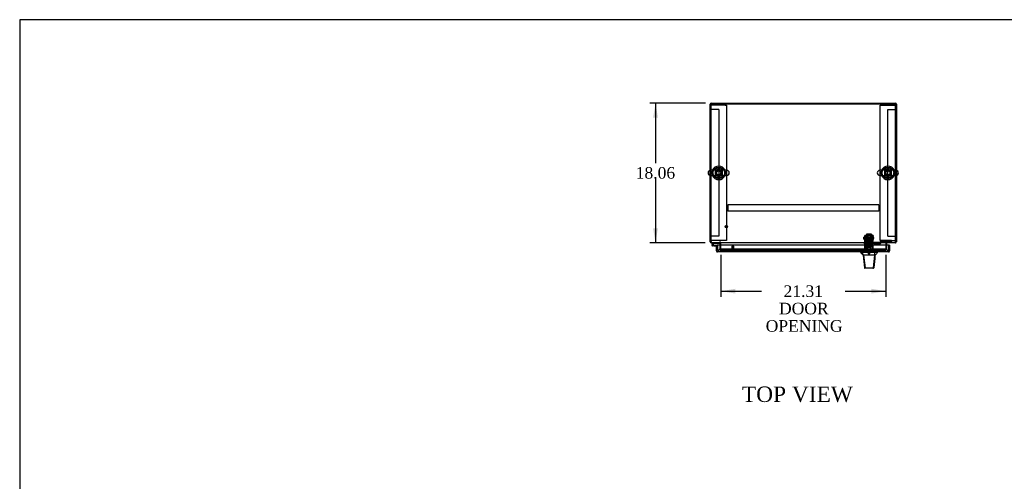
# Model space of a CAD drawing. Header units: inches. Extents: x 1 to 299, y -2 to 199.
# Tile 5 of 12: x 1 to 129, y 139 to 199. Entities that reach past the tile are written whole.
import ezdxf
from ezdxf.enums import TextEntityAlignment as Align
from ezdxf.lldxf.tags import DXFTag

# ---------------------------------------------------------------- set-up
doc = ezdxf.new("R2010")
doc.units = ezdxf.units.IN
doc.header["$MEASUREMENT"] = 0
for name, color, linetype in [('COM50677-2', 7, 'Continuous'), ('COM53964-1', 7, 'Continuous'), ('COM54746-48', 7, 'Continuous'), ('COM56670-1', 7, 'Continuous'), ('COM70215', 7, 'Continuous'), ('COM70220', 7, 'Continuous'), ('COM70838', 7, 'Continuous'), ('COM70839-1', 7, 'Continuous'), ('COM71199-1', 7, 'Continuous'), ('COM71209-1', 7, 'Continuous'), ('COM71210-1', 7, 'Continuous'), ('Default', 7, 'Continuous'), ('HAN13068', 7, 'Continuous'), ('HAN13068_NUT', 7, 'Continuous'), ('HAN13068_SCREW', 7, 'Continuous'), ('HAN_NUT', 7, 'Continuous'), ('NTS18024', 7, 'Continuous'), ('NTS18147', 7, 'Continuous'), ('ROL87452', 7, 'Continuous'), ('RVT17786', 7, 'Continuous'), ('RVT19000', 7, 'Continuous'), ('SCS86414', 7, 'Continuous'), ('SPC87322', 7, 'Continuous'), ('STD26122', 7, 'Continuous'), ('STD26258', 7, 'Continuous'), ('WAF25376', 7, 'Continuous'), ('WAF25377', 7, 'Continuous'), ('WAM254785', 7, 'Continuous'), ('WAM30038', 7, 'Continuous')]:
    doc.layers.add(name, color=color, linetype=linetype)
doc.styles.add('SEACAD_Times_New_Roman', font='times.ttf')
tags = doc.linetypes.add('HIDDEN2', pattern=[0.1875, 0.125, -0.0625]).pattern_tags.tags
tags[6:7] = [DXFTag(74, 4), DXFTag(75, 0), DXFTag(340, '0'), DXFTag(46, 0.0), DXFTag(50, 0.0), DXFTag(44, 0.0), DXFTag(45, 0.0)]
tags[4:5] = [DXFTag(74, 4), DXFTag(75, 0), DXFTag(340, '0'), DXFTag(46, 0.0), DXFTag(50, 0.0), DXFTag(44, 0.0), DXFTag(45, 0.0)]
doc.dimstyles.new('HAMMOND_(STH_-_300x200)', dxfattribs={"dimtxt": 1.5, "dimasz": 1.875, "dimexe": 0.75, "dimexo": 0.75, "dimgap": 0.375, "dimtad": 0, "dimtih": 1, "dimtoh": 1, "dimzin": 0, "dimdsep": 46, "dimtxsty": 'SEACAD_Times_New_Roman', "dimblk1": '_SE_FILLED', "dimblk2": '_SE_FILLED', "dimsah": 1, "dimcen": 0.75, "dimadec": 0, "dimazin": 0, "dimtfac": 0.8, "dimtofl": 0, "dimtmove": 0, "dimatfit": 3, "dimfxl": 1, "dimtolj": 1, "dimtzin": 0, "dimarcsym": 0})

# ---------------------------------------------------------------- blocks, each defined once
blk = doc.blocks.new('SE1')
at = {"layer": 'COM50677-2', "color": 7, "linetype": 'HIDDEN2'}
for p, q in [((90.92, 187.86), (90.73, 187.86)), ((92.55, 187.86), (90.92, 187.86)), ((92.55, 187.86), (92.73, 187.86)), ((92.73, 187.86), (92.73, 170.36)), ((112.6, 187.86), (112.79, 187.86)), ((112.6, 170.36), (112.6, 187.86)), ((112.79, 187.86), (114.42, 187.86)), ((114.42, 187.86), (114.6, 187.86)), ((90.92, 170.36), (90.73, 170.36)), ((92.55, 170.36), (90.92, 170.36)), ((92.73, 170.36), (92.55, 170.36)), ((112.79, 170.36), (112.6, 170.36)), ((112.79, 170.36), (114.42, 170.36)), ((114.42, 170.36), (114.6, 170.36))]:
    blk.add_line(p, q, dxfattribs=at)
at = {"layer": 'COM53964-1', "color": 7, "linetype": 'HIDDEN2'}
for p, q in [((90.87, 187.31), (90.73, 187.31)), ((91.59, 187.31), (90.87, 187.31)), ((91.73, 187.31), (91.59, 187.31)), ((91.73, 187.31), (91.73, 170.94)), ((113.6, 170.94), (113.6, 187.31)), ((113.6, 187.31), (113.74, 187.31)), ((113.74, 187.31), (114.46, 187.31)), ((114.46, 187.31), (114.6, 187.31)), ((90.87, 170.94), (90.73, 170.94)), ((91.59, 170.94), (90.87, 170.94)), ((91.73, 170.94), (91.59, 170.94)), ((113.6, 170.94), (113.74, 170.94)), ((113.74, 170.94), (114.46, 170.94)), ((114.46, 170.94), (114.6, 170.94))]:
    blk.add_line(p, q, dxfattribs=at)
at = {"layer": 'COM54746-48', "color": 7, "linetype": 'Continuous'}
for p, q in [((91.1, 170.08), (90.88, 169.87)), ((90.9, 169.79), (90.9, 169.77)), ((90.95, 169.84), (91.12, 170.02)), ((90.98, 169.84), (90.95, 169.84)), ((90.95, 169.72), (90.98, 169.72)), ((91.08, 169.66), (90.96, 169.66)), ((91.03, 169.77), (91.03, 169.79)), ((91.08, 169.78), (91.03, 169.78)), ((91.08, 169.73), (91.07, 169.73)), ((91.54, 169.73), (91.08, 169.73)), ((91.08, 169.73), (91.08, 169.66)), ((91.08, 169.66), (91.54, 169.66)), ((91.12, 170.02), (91.81, 170.02)), ((91.54, 169.66), (91.54, 169.66)), ((91.81, 170.02), (91.81, 170.08)), ((91.54, 169.18), (91.54, 169.18))]:
    blk.add_line(p, q, dxfattribs=at)
at = {"layer": 'COM54746-48', "color": 7, "linetype": 'HIDDEN2'}
for p, q in [((90.93, 169.82), (90.95, 169.84)), ((91.07, 169.73), (90.96, 169.73)), ((91.02, 169.78), (91.08, 169.77)), ((91.03, 169.78), (91.02, 169.78)), ((91.58, 169.73), (91.54, 169.73)), ((91.6, 169.18), (91.6, 169.7)), ((91.54, 169.18), (91.6, 169.18))]:
    blk.add_line(p, q, dxfattribs=at)
at = {"layer": 'COM54746-48', "color": 7, "linetype": 'Continuous'}
for centre, radius, start, end in [((90.96, 169.78), 0.117, 132.392, 0), ((90.95, 169.79), 0.05, 90, 180), ((90.95, 169.77), 0.05, 180, 270), ((90.98, 169.79), 0.05, 0, 90), ((90.98, 169.77), 0.05, 270, 0), ((90.96, 169.78), 0.117, 0, 72.9726)]:
    blk.add_arc(centre, radius, start, end, dxfattribs=at)
at = {"layer": 'COM54746-48', "color": 7, "linetype": 'HIDDEN2'}
for centre, radius, start, end in [((90.96, 169.78), 0.117, 72.9726, 132.392), ((90.96, 169.78), 0.055, 131.1959, 0), ((90.96, 169.78), 0.055, 0, 131.1959), ((91.58, 169.7), 0.025, 0, 90)]:
    blk.add_arc(centre, radius, start, end, dxfattribs=at)
at = {"layer": 'COM56670-1', "color": 7, "linetype": 'Continuous'}
for p, q in [((114.6, 188.08), (90.73, 188.08)), ((90.73, 188.08), (90.73, 179.44)), ((114.6, 179.44), (114.6, 188.08)), ((90.73, 178.78), (90.73, 170.22)), ((114.6, 170.22), (114.6, 178.78)), ((90.73, 170.22), (90.73, 170.08)), ((114.6, 170.08), (90.73, 170.08)), ((92.01, 170.08), (92.01, 170.03)), ((92.01, 169.77), (92.01, 170.03)), ((113.32, 170.03), (113.32, 170.08)), ((113.32, 170.03), (113.32, 169.77)), ((114.6, 170.08), (114.6, 170.22))]:
    blk.add_line(p, q, dxfattribs=at)
at = {"layer": 'COM56670-1', "color": 7, "linetype": 'HIDDEN2'}
for p, q in [((90.73, 179.44), (90.73, 178.78)), ((114.6, 178.78), (114.6, 179.44)), ((92.01, 169.25), (92.01, 169.77)), ((113.32, 169.77), (113.32, 169.25)), ((92.01, 169.21), (92.01, 169.25)), ((92.01, 169.11), (92.01, 169.21)), ((92.01, 169.21), (92.01, 169.21)), ((92.01, 169.11), (92.01, 169.11)), ((92.01, 169.11), (92.01, 169.11)), ((92.01, 169.11), (113.32, 169.11)), ((113.07, 169.25), (92.26, 169.25)), ((113.07, 169.15), (92.26, 169.15)), ((113.32, 169.25), (113.32, 169.21)), ((113.32, 169.21), (113.32, 169.21)), ((113.32, 169.21), (113.32, 169.11)), ((113.32, 169.11), (113.32, 169.11)), ((113.32, 169.11), (113.32, 169.11))]:
    blk.add_line(p, q, dxfattribs=at)
for centre in [(91.73, 179.11), (113.6, 179.11)]:
    blk.add_circle(centre, 0.375, dxfattribs=at)
for centre, major_axis, start_param, end_param in [((92.26, 169.2), (-0.25, 0), 4.712389, 6.211302), ((92.26, 169.11), (0.25, 0), 1.570796, 3.06971), ((113.07, 169.2), (-0.25, 0), 3.213475, 4.712389), ((113.07, 169.11), (0.25, 0), 0.071883, 1.570796)]:
    blk.add_ellipse(centre, major_axis=major_axis, ratio=0.173648, start_param=start_param, end_param=end_param, dxfattribs=at)
at = {"layer": 'COM70215', "color": 7, "linetype": 'HIDDEN2'}
for p, q in [((112.42, 174.99), (92.92, 174.99)), ((92.92, 174.99), (92.92, 174.94)), ((92.92, 174.94), (92.92, 174.22)), ((112.42, 174.99), (112.42, 174.94)), ((112.42, 174.94), (112.42, 174.22)), ((92.92, 174.22), (92.92, 174.17)), ((112.42, 174.17), (92.92, 174.17)), ((112.42, 174.22), (112.42, 174.17))]:
    blk.add_line(p, q, dxfattribs=at)
at = {"layer": 'COM70220', "color": 7, "linetype": 'HIDDEN2'}
for p, q in [((92.18, 169.24), (91.93, 169.24)), ((113.09, 169.24), (92.18, 169.24)), ((113.34, 169.24), (113.09, 169.24))]:
    blk.add_line(p, q, dxfattribs=at)
for centre, start, end in [((91.93, 168.99), 90, 180), ((113.34, 168.99), 0, 90)]:
    blk.add_arc(centre, 0.25, start, end, dxfattribs=at)
at = {"layer": 'COM70838', "color": 7, "linetype": 'HIDDEN2'}
for p, q in [((110.54, 169.97), (110.54, 170.09)), ((110.54, 170.09), (110.67, 170.09)), ((110.67, 169.97), (110.54, 169.97)), ((111.15, 170.09), (110.67, 170.09)), ((110.67, 169.97), (111.75, 169.97)), ((111.75, 170.09), (111.18, 170.09)), ((111.75, 170.09), (111.84, 170.09)), ((111.84, 169.97), (111.75, 169.97)), ((112.5, 170.09), (111.84, 170.09)), ((111.84, 169.97), (112.55, 169.97)), ((112.55, 169.97), (112.55, 170.11)), ((112.55, 169.97), (112.62, 169.97)), ((112.61, 170.19), (112.61, 170.21)), ((112.68, 170.03), (112.68, 170.03)), ((113.93, 170.38), (112.81, 170.38)), ((112.81, 170.25), (113.93, 170.25)), ((112.81, 170.25), (112.81, 170.15)), ((112.81, 170.15), (114.05, 170.15)), ((114.05, 170.36), (114.05, 170.24)), ((114.05, 170.15), (114.05, 170.24))]:
    blk.add_line(p, q, dxfattribs=at)
for centre, radius, start, end in [((112.5, 170.21), 0.117, 270, 298.0398), ((112.5, 170.21), 0.117, 298.0398, 0), ((112.81, 170.19), 0.193, 90, 180), ((112.62, 170.03), 0.06, 270, 0), ((112.81, 170.03), 0.125, 90, 180)]:
    blk.add_arc(centre, radius, start, end, dxfattribs=at)
for centre, major_axis, start_param, end_param in [((113.93, 170.36), (-0.125, 0), 3.141593, 4.712389), ((113.93, 170.24), (0.125, 0), 0, 1.570796)]:
    blk.add_ellipse(centre, major_axis=major_axis, ratio=0.145455, start_param=start_param, end_param=end_param, dxfattribs=at)
at = {"layer": 'COM70839-1', "color": 7, "linetype": 'HIDDEN2'}
for p, q in [((110.63, 170.93), (110.63, 171)), ((110.7, 171), (110.63, 171)), ((110.63, 170.93), (110.63, 170.67)), ((110.63, 170.5), (110.63, 170.67)), ((110.7, 171), (110.7, 170.93)), ((110.7, 170.67), (110.7, 170.93)), ((111.63, 170.68), (110.7, 170.68)), ((110.7, 170.67), (110.7, 170.5)), ((110.7, 170.62), (111.63, 170.62)), ((111.63, 170.93), (111.63, 171)), ((111.7, 171), (111.63, 171)), ((111.63, 170.93), (111.63, 170.67)), ((111.63, 170.5), (111.63, 170.67)), ((111.7, 171), (111.7, 170.93)), ((111.7, 170.67), (111.7, 170.93)), ((111.7, 170.67), (111.7, 170.5)), ((110.63, 169.37), (110.63, 170.5)), ((110.63, 169.36), (110.63, 169.37)), ((110.7, 169.36), (110.63, 169.36)), ((110.7, 169.37), (110.7, 170.5)), ((111.63, 169.82), (110.7, 169.82)), ((110.7, 169.37), (110.7, 169.36)), ((111.63, 169.37), (111.63, 170.5)), ((111.63, 169.36), (111.63, 169.37)), ((111.7, 169.36), (111.63, 169.36)), ((111.7, 169.37), (111.7, 170.5)), ((111.7, 169.37), (111.7, 169.36))]:
    blk.add_line(p, q, dxfattribs=at)
at = {"layer": 'COM71199-1', "color": 7, "linetype": 'Continuous'}
for p, q in [((91.45, 169.66), (91.54, 169.66)), ((91.45, 169.03), (91.45, 169.66)), ((113.73, 169.77), (91.54, 169.77)), ((91.54, 169.03), (91.54, 169.77)), ((91.54, 169.03), (91.54, 169.66)), ((113.73, 169.03), (113.73, 169.77)), ((113.82, 169.77), (113.73, 169.77)), ((113.73, 169.77), (113.73, 169.03)), ((113.82, 169.77), (113.82, 169.03)), ((91.54, 168.97), (91.5, 168.92)), ((91.54, 169.03), (91.54, 169.03)), ((91.54, 169.03), (91.54, 168.92)), ((91.54, 169.03), (91.54, 168.97)), ((113.68, 168.89), (91.59, 168.89)), ((91.59, 168.89), (91.59, 168.89)), ((91.59, 168.89), (91.59, 168.89)), ((91.59, 168.89), (91.59, 168.89)), ((113.68, 168.89), (113.68, 168.89)), ((113.68, 168.89), (113.68, 168.89)), ((113.73, 169.03), (113.73, 169.03)), ((113.73, 169.03), (113.73, 168.92)), ((113.73, 168.97), (113.73, 169.03)), ((113.73, 168.97), (113.77, 168.92))]:
    blk.add_line(p, q, dxfattribs=at)
for centre, start, end in [((91.59, 169.03), 180, 232.4964), ((91.59, 169.03), 232.4964, 269.8439), ((91.59, 169.03), 269.9238, 270), ((113.68, 169.03), 270.1561, 307.5036), ((113.68, 169.03), 270, 270.0762), ((113.68, 169.03), 307.5036, 0)]:
    blk.add_arc(centre, 0.143, start, end, dxfattribs=at)
for points in [[(91.54, 168.92), (91.55, 168.91), (91.56, 168.9), (91.57, 168.9), (91.57, 168.89), (91.58, 168.89), (91.59, 168.89), (91.59, 168.89)], [(113.73, 168.92), (113.72, 168.91), (113.71, 168.9), (113.7, 168.9), (113.7, 168.89), (113.69, 168.89), (113.68, 168.89), (113.68, 168.89)]]:
    blk.add_open_spline(points, degree=3, knots=[0, 0, 0, 0, 0.5, 0.5, 0.75, 0.75, 1, 1, 1, 1], dxfattribs=at)
at = {"layer": 'COM71209-1', "color": 7, "linetype": 'HIDDEN2'}
blk.add_line((92.01, 169.11), (113.32, 169.11), dxfattribs=at)
at = {"layer": 'COM71210-1', "color": 7, "linetype": 'Continuous'}
for p, q in [((90.64, 179.44), (90.64, 188)), ((90.78, 188.14), (114.55, 188.14)), ((114.7, 188), (114.7, 179.44)), ((90.64, 170.17), (90.64, 178.78)), ((114.7, 178.78), (114.7, 170.17)), ((90.73, 170.17), (90.64, 170.17)), ((91.92, 169.77), (91.92, 170.03)), ((113.42, 170.03), (113.42, 169.77)), ((114.6, 170.17), (114.7, 170.17))]:
    blk.add_line(p, q, dxfattribs=at)
at = {"layer": 'COM71210-1', "color": 7, "linetype": 'HIDDEN2'}
for p, q in [((90.78, 188.04), (114.55, 188.04)), ((90.64, 178.78), (90.64, 179.44)), ((114.7, 179.44), (114.7, 178.78)), ((91.92, 169.11), (91.92, 169.77)), ((113.42, 169.77), (113.42, 169.11)), ((91.92, 169.11), (92.01, 169.11)), ((113.42, 169.11), (113.32, 169.11))]:
    blk.add_line(p, q, dxfattribs=at)
at = {"layer": 'COM71210-1', "color": 7, "linetype": 'Continuous'}
for centre, radius, start, end in [((90.78, 188), 0.143, 90, 180), ((114.55, 188), 0.143, 0, 90), ((90.78, 170.22), 0.143, 199.6129, 250.3871), ((91.87, 170.03), 0.048, 0, 90), ((91.87, 170.03), 0.143, 0, 19.6129), ((113.46, 170.03), 0.143, 160.3871, 180), ((113.46, 170.03), 0.048, 90, 180), ((114.55, 170.22), 0.143, 289.6129, 340.3871)]:
    blk.add_arc(centre, radius, start, end, dxfattribs=at)
at = {"layer": 'COM71210-1', "color": 7, "linetype": 'HIDDEN2'}
for centre, radius, start, end in [((90.78, 188), 0.048, 90, 180), ((114.55, 188), 0.048, 0, 90), ((90.78, 170.22), 0.048, 180, 270), ((90.78, 170.22), 0.143, 250.3871, 270), ((91.87, 170.03), 0.143, 19.6129, 90), ((113.46, 170.03), 0.143, 90, 160.3871), ((114.55, 170.22), 0.048, 270, 0), ((114.55, 170.22), 0.143, 270, 289.6129)]:
    blk.add_arc(centre, radius, start, end, dxfattribs=at)
at = {"layer": 'HAN13068', "color": 7, "linetype": 'HIDDEN2'}
for p, q in [((111.04, 171.08), (111.01, 171.05)), ((111.01, 171.05), (111.33, 171.05)), ((111.01, 171.05), (111.01, 170.09)), ((111.3, 171.08), (111.04, 171.08)), ((111.33, 171.05), (111.3, 171.08)), ((111.33, 170.09), (111.33, 171.05)), ((110.77, 169.59), (110.97, 169.59)), ((110.77, 169.59), (110.77, 168.89)), ((110.97, 169.59), (111.37, 169.59)), ((110.97, 169.59), (110.97, 168.89)), ((111.01, 169.72), (111.01, 169.59)), ((111.01, 169.72), (111.17, 169.72)), ((111.17, 169.72), (111.33, 169.72)), ((111.33, 169.72), (111.33, 169.59)), ((111.37, 169.59), (111.56, 169.59)), ((111.37, 169.59), (111.37, 168.89)), ((111.56, 169.59), (111.56, 168.89))]:
    blk.add_line(p, q, dxfattribs=at)
at = {"layer": 'HAN13068', "color": 7, "linetype": 'Continuous'}
for p, q in [((110.08, 168.89), (110.08, 168.81)), ((110.08, 168.81), (110.15, 168.81)), ((110.17, 168.81), (110.46, 168.46)), ((110.27, 168.81), (110.19, 168.81)), ((111.88, 168.81), (110.27, 168.81)), ((110.38, 168.46), (110.39, 168.46)), ((110.46, 168.46), (110.39, 168.46)), ((110.5, 168.46), (110.46, 168.46)), ((110.46, 168.46), (110.67, 166.82)), ((110.6, 168.46), (110.5, 168.46)), ((111.87, 168.46), (110.6, 168.46)), ((111.87, 168.46), (111.71, 166.82)), ((111.9, 168.46), (111.87, 168.46)), ((112.06, 168.81), (111.88, 168.81)), ((111.92, 168.46), (111.9, 168.46)), ((111.93, 168.46), (111.92, 168.46)), ((111.93, 168.46), (111.96, 168.46)), ((112.14, 168.81), (112.06, 168.81)), ((112.14, 168.81), (112.26, 168.81)), ((112.26, 168.81), (112.26, 168.89)), ((110.56, 166.83), (110.56, 166.83)), ((110.72, 166.78), (110.62, 166.78)), ((111.66, 166.78), (110.72, 166.78)), ((111.71, 166.78), (111.66, 166.78)), ((111.77, 166.83), (111.77, 166.83))]:
    blk.add_line(p, q, dxfattribs=at)
for centre, radius, start, end in [((106.28, 165.18), 5.25, 38.6173, 43.7666), ((49.91, 174.5), 62.32, 353.4784, 354.4341), ((124.37, 158.27), 16.06, 138.9673, 140.6254), ((110.62, 166.84), 0.06, 185.9929, 270.0075), ((111.65, 166.83), 0.0554, 272.131, 348.8293), ((111.71, 166.84), 0.06, 269.9911, 354.4242)]:
    blk.add_arc(centre, radius, start, end, dxfattribs=at)
for points in [[(110.39, 168.46), (110.45, 167.91), (110.5, 167.37), (110.56, 166.83)], [(111.93, 168.46), (111.88, 167.92), (111.82, 167.37), (111.77, 166.83)], [(111.88, 168.81), (111.88, 168.69), (111.88, 168.57), (111.87, 168.46)]]:
    blk.add_open_spline(points, degree=3, dxfattribs=at)
blk.add_open_spline([(110.67, 166.82), (110.68, 166.81), (110.68, 166.8), (110.7, 166.78), (110.71, 166.78), (110.72, 166.78)], degree=3, knots=[0, 0, 0, 0, 0.5, 0.5, 1, 1, 1, 1], dxfattribs=at)
at = {"layer": 'HAN13068_NUT', "color": 7, "linetype": 'HIDDEN2'}
for p, q in [((110.83, 170.47), (110.83, 170.42)), ((110.83, 170.42), (111, 170.42)), ((110.83, 170.42), (110.83, 170.09)), ((111.47, 170.5), (110.86, 170.5)), ((111, 170.42), (111.17, 170.42)), ((111.17, 170.42), (111.33, 170.42)), ((111.17, 170.42), (111.17, 170.09)), ((111.33, 170.42), (111.5, 170.42)), ((111.5, 170.42), (111.5, 170.47)), ((111.5, 170.42), (111.5, 170.09))]:
    blk.add_line(p, q, dxfattribs=at)
for centre, start, end in [((110.86, 170.47), 90, 180), ((111.47, 170.47), 0, 90)]:
    blk.add_arc(centre, 0.03, start, end, dxfattribs=at)
at = {"layer": 'HAN13068_SCREW', "color": 7, "linetype": 'HIDDEN2'}
for p, q in [((110.9, 169.09), (111.43, 169.09)), ((110.9, 169.09), (110.9, 169.02)), ((110.9, 169.02), (111.43, 169.02)), ((111.05, 169.22), (110.94, 169.22)), ((110.94, 169.22), (110.94, 169.09)), ((111.28, 169.22), (111.05, 169.22)), ((111.05, 169.22), (111.05, 169.09)), ((111.05, 169.02), (111.05, 168.64)), ((111.05, 168.64), (111.28, 168.64)), ((111.39, 169.22), (111.28, 169.22)), ((111.28, 169.22), (111.28, 169.09)), ((111.28, 168.64), (111.28, 169.02)), ((111.39, 169.22), (111.39, 169.09)), ((111.43, 169.02), (111.43, 169.09))]:
    blk.add_line(p, q, dxfattribs=at)
at = {"layer": 'HAN_NUT', "color": 7, "linetype": 'HIDDEN2'}
for p, q in [((110.86, 169.2), (110.55, 169.2)), ((110.55, 168.99), (110.55, 169.2)), ((111.47, 169.2), (110.86, 169.2)), ((110.86, 168.99), (110.86, 169.2)), ((111.78, 169.2), (111.47, 169.2)), ((111.47, 168.99), (111.47, 169.2)), ((111.78, 168.99), (111.78, 169.2))]:
    blk.add_line(p, q, dxfattribs=at)
at = {"layer": 'NTS18024', "color": 7, "linetype": 'HIDDEN2'}
for p, q in [((91.73, 179.65), (91.27, 179.37)), ((92.2, 179.37), (91.73, 179.65)), ((113.6, 179.65), (113.14, 179.37)), ((114.07, 179.37), (113.6, 179.65)), ((91.27, 179.37), (91.27, 178.85)), ((91.27, 178.85), (91.73, 178.58)), ((91.73, 178.58), (92.2, 178.85)), ((92.2, 178.85), (92.2, 179.37)), ((113.14, 179.37), (113.14, 178.85)), ((113.14, 178.85), (113.6, 178.58)), ((113.6, 178.58), (114.07, 178.85)), ((114.07, 178.85), (114.07, 179.37))]:
    blk.add_line(p, q, dxfattribs=at)
for centre in [(91.73, 179.11), (113.6, 179.11)]:
    blk.add_circle(centre, 0.263, dxfattribs=at)
at = {"layer": 'NTS18147', "color": 7, "linetype": 'HIDDEN2'}
for p, q in [((110.7, 170.02), (110.7, 170.02)), ((110.77, 170.02), (110.7, 170.02)), ((110.7, 169.96), (110.7, 170.02)), ((110.77, 170.02), (110.7, 170.02)), ((110.77, 169.96), (110.7, 169.96)), ((110.77, 169.96), (110.7, 169.96)), ((110.7, 169.96), (110.7, 169.9)), ((110.7, 169.9), (110.77, 169.9)), ((110.7, 169.9), (110.77, 169.9)), ((110.77, 170.02), (110.77, 170.02)), ((110.77, 169.96), (110.77, 170.02)), ((110.77, 169.96), (110.77, 169.96)), ((110.77, 169.9), (110.77, 169.96)), ((110.77, 169.9), (111.1, 169.9)), ((110.77, 169.9), (111.1, 169.9)), ((110.97, 170.02), (110.93, 170.02)), ((110.97, 170.02), (110.93, 170.02)), ((110.95, 169.9), (110.95, 169.9)), ((110.95, 169.9), (110.95, 169.46)), ((111.39, 169.46), (110.95, 169.46)), ((111.39, 169.46), (110.95, 169.46)), ((111.23, 169.96), (111.1, 169.96)), ((111.1, 169.96), (111.1, 169.96)), ((111.23, 169.96), (111.1, 169.96)), ((111.1, 169.96), (111.1, 169.9)), ((111.1, 169.9), (111.23, 169.9)), ((111.1, 169.9), (111.23, 169.9)), ((111.23, 169.96), (111.23, 169.96)), ((111.23, 169.9), (111.23, 169.96)), ((111.23, 169.9), (111.56, 169.9)), ((111.23, 169.9), (111.56, 169.9)), ((111.4, 170.02), (111.37, 170.02)), ((111.4, 170.02), (111.37, 170.02)), ((111.39, 169.9), (111.39, 169.9)), ((111.39, 169.46), (111.39, 169.9)), ((111.63, 169.96), (111.56, 169.96)), ((111.56, 169.96), (111.56, 169.96)), ((111.63, 169.96), (111.56, 169.96)), ((111.56, 169.96), (111.56, 169.9)), ((111.56, 169.9), (111.63, 169.9)), ((111.56, 169.9), (111.63, 169.9)), ((111.57, 170.02), (111.57, 170.02)), ((111.63, 170.02), (111.57, 170.02)), ((111.57, 169.96), (111.57, 170.02)), ((111.63, 170.02), (111.57, 170.02)), ((111.63, 170.02), (111.63, 170.02)), ((111.63, 169.96), (111.63, 170.02)), ((111.63, 169.9), (111.63, 169.96))]:
    blk.add_line(p, q, dxfattribs=at)
for centre, start_param, end_param in [((110.93, 169.7), 2.506883, 3.776302), ((110.93, 169.7), 2.506883, 3.776302), ((110.97, 169.7), 2.506883, 3.141593), ((110.97, 169.7), 2.506883, 3.141593), ((111.37, 169.7), 3.141593, 3.776302), ((111.4, 169.7), 2.506883, 3.776302), ((111.4, 169.7), 2.506883, 3.776302)]:
    blk.add_ellipse(centre, major_axis=(0, -0.318), ratio=0.866025, start_param=start_param, end_param=end_param, dxfattribs=at)
at = {"layer": 'ROL87452', "color": 7, "linetype": 'HIDDEN2'}
for p, q in [((110.85, 171.17), (110.85, 170.17)), ((111.48, 171.17), (110.85, 171.17)), ((111.48, 171.17), (111.48, 170.17))]:
    blk.add_line(p, q, dxfattribs=at)
at = {"layer": 'RVT17786', "color": 7, "linetype": 'HIDDEN2'}
for p, q in [((110.49, 170.55), (110.49, 170.8)), ((111.7, 170.8), (110.49, 170.8)), ((110.49, 170.55), (111.7, 170.55))]:
    blk.add_line(p, q, dxfattribs=at)
blk.add_arc((111.46, 170.67), 0.318, 317.1291, 42.8709, dxfattribs=at)
at = {"layer": 'RVT19000', "color": 7, "linetype": 'HIDDEN2'}
for p, q in [((111.48, 170.21), (110.85, 170.21)), ((110.85, 170.17), (110.85, 170.09)), ((110.97, 170.09), (110.97, 169.97)), ((111.03, 169.97), (111.03, 169.76)), ((111.31, 169.76), (111.03, 169.76)), ((111.18, 170.09), (111.15, 170.09)), ((111.31, 169.76), (111.31, 169.97)), ((111.36, 169.97), (111.36, 170.09)), ((111.48, 170.09), (111.48, 170.17))]:
    blk.add_line(p, q, dxfattribs=at)
at = {"layer": 'SCS86414', "color": 7, "linetype": 'Continuous'}
for p, q in [((92.77, 179.44), (90.69, 179.44)), ((90.69, 178.78), (92.77, 178.78)), ((114.64, 179.44), (112.56, 179.44)), ((112.56, 178.78), (114.64, 178.78))]:
    blk.add_line(p, q, dxfattribs=at)
for centre, radius, start, end in [((91.73, 179.11), 0.625, 32.0055, 147.9945), ((113.6, 179.11), 0.625, 32.0055, 147.9945), ((90.69, 179.11), 0.331, 90, 270), ((91.73, 179.11), 0.625, 212.0055, 327.9945), ((92.77, 179.11), 0.331, 270, 90), ((112.56, 179.11), 0.331, 90, 270), ((113.6, 179.11), 0.625, 212.0055, 327.9945), ((114.64, 179.11), 0.331, 270, 90)]:
    blk.add_arc(centre, radius, start, end, dxfattribs=at)
at = {"layer": 'SPC87322', "color": 7, "linetype": 'HIDDEN2'}
for p, q in [((110.77, 169.97), (110.77, 169.59)), ((110.93, 170.09), (110.93, 169.97)), ((110.94, 170.09), (110.94, 169.97)), ((111.39, 170.09), (111.39, 169.97)), ((111.4, 170.09), (111.4, 169.97)), ((111.56, 169.59), (111.56, 169.97))]:
    blk.add_line(p, q, dxfattribs=at)
at = {"layer": 'STD26122', "color": 7, "linetype": 'HIDDEN2'}
for p, q in [((111.02, 169.99), (110.98, 169.95)), ((110.98, 169.95), (111.35, 169.95)), ((110.98, 169.95), (110.98, 168.99)), ((111.32, 169.99), (111.02, 169.99)), ((111.35, 169.95), (111.32, 169.99)), ((111.35, 168.99), (111.35, 169.95))]:
    blk.add_line(p, q, dxfattribs=at)
at = {"layer": 'STD26258', "color": 7, "linetype": 'HIDDEN2'}
for p, q in [((93.42, 169.61), (93.67, 169.61)), ((93.42, 169.61), (93.42, 169.02)), ((93.45, 169.61), (93.45, 169.02)), ((93.64, 169.61), (93.64, 169.02)), ((93.67, 169.02), (93.67, 169.61)), ((93.39, 169.02), (93.7, 169.02)), ((93.39, 169.02), (93.39, 168.99)), ((93.7, 168.99), (93.7, 169.02))]:
    blk.add_line(p, q, dxfattribs=at)
for radius in [0.156, 0.125]:
    blk.add_circle((92.73, 172.17), radius, dxfattribs=at)
at = {"layer": 'WAF25376', "color": 7, "linetype": 'HIDDEN2'}
for p, q in [((110.73, 170.99), (110.73, 170.36)), ((110.83, 170.99), (110.73, 170.99)), ((110.83, 170.99), (110.83, 170.36)), ((111.5, 170.36), (111.5, 170.99)), ((111.6, 170.99), (111.5, 170.99)), ((111.6, 170.36), (111.6, 170.99)), ((110.73, 170.36), (110.83, 170.36)), ((111.5, 170.36), (111.6, 170.36))]:
    blk.add_line(p, q, dxfattribs=at)
at = {"layer": 'WAF25377', "color": 7, "linetype": 'HIDDEN2'}
for centre in [(91.73, 179.11), (113.6, 179.11)]:
    blk.add_circle(centre, 0.34, dxfattribs=at)
at = {"layer": 'WAF25377', "color": 7, "linetype": 'Continuous'}
for centre, start, end in [((91.73, 179.11), 22.2452, 157.7548), ((113.6, 179.11), 22.2452, 157.7548), ((91.73, 179.11), 202.2452, 337.7548), ((113.6, 179.11), 202.2452, 337.7548)]:
    blk.add_arc(centre, 0.875, start, end, dxfattribs=at)
at = {"layer": 'WAF25377', "color": 7, "linetype": 'HIDDEN2'}
for centre, start, end in [((91.73, 179.11), 157.7548, 202.2452), ((91.73, 179.11), 0, 22.2452), ((91.73, 179.11), 337.7548, 0), ((113.6, 179.11), 157.7548, 202.2452), ((113.6, 179.11), 0, 22.2452), ((113.6, 179.11), 337.7548, 0)]:
    blk.add_arc(centre, 0.875, start, end, dxfattribs=at)
at = {"layer": 'WAM254785', "color": 7, "linetype": 'HIDDEN2'}
for centre, radius in [((91.73, 179.11), 0.75), ((113.6, 179.11), 0.75), ((91.73, 179.11), 0.312), ((113.6, 179.11), 0.312)]:
    blk.add_circle(centre, radius, dxfattribs=at)
at = {"layer": 'WAM30038', "color": 7, "linetype": 'HIDDEN2'}
for p, q in [((110.79, 169.77), (111.54, 169.77)), ((110.79, 169.77), (110.79, 169.77)), ((110.79, 169.77), (111.54, 169.77)), ((110.79, 169.77), (110.79, 169.75)), ((110.79, 169.75), (111.54, 169.75)), ((110.79, 169.75), (111.54, 169.75)), ((110.99, 169.68), (110.94, 169.68)), ((110.99, 169.68), (110.94, 169.68)), ((110.96, 169.73), (110.99, 169.68)), ((110.96, 169.73), (110.99, 169.68)), ((111, 169.7), (110.98, 169.74)), ((111.02, 169.68), (110.99, 169.73)), ((111.02, 169.68), (110.99, 169.73)), ((110.99, 169.68), (111, 169.7)), ((110.99, 169.68), (111, 169.7)), ((111.15, 169.68), (111.02, 169.68)), ((111.15, 169.68), (111.02, 169.68)), ((111.15, 169.73), (111.15, 169.68)), ((111.18, 169.68), (111.18, 169.73)), ((111.31, 169.68), (111.18, 169.68)), ((111.31, 169.68), (111.18, 169.68)), ((111.34, 169.73), (111.31, 169.68)), ((111.34, 169.73), (111.31, 169.68)), ((111.35, 169.74), (111.33, 169.7)), ((111.33, 169.7), (111.34, 169.68)), ((111.33, 169.7), (111.34, 169.68)), ((111.34, 169.68), (111.37, 169.73)), ((111.34, 169.68), (111.37, 169.73)), ((111.39, 169.68), (111.34, 169.68)), ((111.39, 169.68), (111.34, 169.68)), ((111.54, 169.77), (111.54, 169.77)), ((111.54, 169.75), (111.54, 169.77))]:
    blk.add_line(p, q, dxfattribs=at)
for centre, radius, start, end in [((110.26, 169.16), 0.85, 41.7058, 43.4493), ((111.17, 169.73), 0.0181, 91.7718, 183.073), ((111.16, 169.73), 0.0182, 357.1609, 87.9942), ((112.07, 169.16), 0.854, 136.5547, 138.2901)]:
    blk.add_arc(centre, radius, start, end, dxfattribs=at)
for points, knots in [([(110.94, 169.68), (110.93, 169.69), (110.91, 169.71), (110.9, 169.72), (110.9, 169.72), (110.9, 169.72), (110.9, 169.73)], [0, 0, 0, 0, 0.858552, 0.858552, 0.858552, 1, 1, 1, 1]), ([(110.99, 169.73), (110.99, 169.73), (110.99, 169.73), (110.98, 169.74), (110.98, 169.74), (110.98, 169.74), (110.97, 169.74), (110.97, 169.75), (110.97, 169.75), (110.96, 169.75)], [0, 0, 0, 0, 0.25, 0.25, 0.5, 0.5, 0.75, 0.75, 1, 1, 1, 1]), ([(110.96, 169.74), (110.96, 169.74), (110.96, 169.74), (110.96, 169.74), (110.96, 169.73), (110.96, 169.73)], [0.4389304, 0.4389304, 0.4389304, 0.4389304, 0.5, 0.5, 1, 1, 1, 1]), ([(111.37, 169.75), (111.37, 169.75), (111.36, 169.75), (111.36, 169.74), (111.36, 169.74), (111.35, 169.74), (111.35, 169.73), (111.34, 169.73)], [0, 0, 0, 0, 0.25, 0.25, 0.5, 0.5, 1, 1, 1, 1]), ([(111.37, 169.73), (111.37, 169.73), (111.37, 169.73), (111.37, 169.74), (111.37, 169.74), (111.37, 169.74), (111.37, 169.74), (111.37, 169.74)], [0, 0, 0, 0, 0.25, 0.25, 0.5, 0.5, 0.5626015, 0.5626015, 0.5626015, 0.5626015]), ([(111.43, 169.73), (111.43, 169.72), (111.43, 169.72), (111.43, 169.72), (111.42, 169.71), (111.41, 169.69), (111.39, 169.68)], [0, 0, 0, 0, 0.141448, 0.141448, 0.141448, 1, 1, 1, 1])]:
    blk.add_open_spline(points, degree=3, knots=knots, dxfattribs=at)
blk = doc.blocks.new('DMBLK5137')
at = {"layer": 'Default', "linetype": 'Continuous'}
for points in [[(93.89, 163.5), (93.89, 164.12), (92.01, 163.81)], [(111.45, 163.5), (113.32, 163.81), (111.45, 164.12)]]:
    blk.add_hatch(color=7, dxfattribs=at).paths.add_polyline_path(points)
at = {"layer": 'Default', "color": 7, "linetype": 'Continuous'}
for p, q in [((92.01, 168.5), (92.01, 163.06)), ((113.32, 168.5), (113.32, 163.06)), ((92.01, 163.81), (97.27, 163.81)), ((108.06, 163.81), (113.32, 163.81))]:
    blk.add_line(p, q, dxfattribs=at)
at = {"layer": 'Default', "color": 7, "linetype": 'Continuous', "style": 'SEACAD_Times_New_Roman'}
for s, p in [('21.31', (100.11, 164.56)), ('DOOR', (99.52, 162.31)), ('OPENING', (97.8, 160.06))]:
    blk.add_text(s, height=1.5, dxfattribs=at).set_placement(p, align=Align.TOP_LEFT)
blk = doc.blocks.new('_SE_FILLED')
at = {"color": 0}
blk.add_line((0, 0), (-1, 0), dxfattribs=at)
blk.add_solid([(0, 0), (-1, -0.1665), (-1, 0.1665), (0, 0)], dxfattribs=at)
blk = doc.blocks.new('DMBLK5147')
at = {"layer": 'Default', "linetype": 'Continuous'}
for points in [[(83.25, 186.26), (83.87, 186.26), (83.56, 188.14)], [(83.25, 171.95), (83.56, 170.08), (83.87, 171.95)]]:
    blk.add_hatch(color=7, dxfattribs=at).paths.add_polyline_path(points)
at = {"layer": 'Default', "color": 7, "linetype": 'Continuous'}
for p, q in [((90.03, 188.14), (82.81, 188.14)), ((83.56, 188.14), (83.56, 180.38)), ((83.56, 178.36), (83.56, 170.08)), ((89.98, 170.08), (82.81, 170.08))]:
    blk.add_line(p, q, dxfattribs=at)
at = {"layer": 'Default', "color": 7, "linetype": 'Continuous', "style": 'SEACAD_Times_New_Roman'}
blk.add_text('18.06', height=1.5, dxfattribs=at).set_placement((81, 179.86), align=Align.TOP_LEFT)
blk = doc.blocks.new('BORDER')
at = {"layer": 'Default', "color": 7, "linetype": 'Continuous'}
for p, q in [((0, 27.86), (-41.86, 27.86)), ((-41.86, 27.86), (-41.86, 0))]:
    blk.add_line(p, q, dxfattribs=at)

msp = doc.modelspace()

# ---------------------------------------------------------------- block references
at = {"layer": 'Default', "color": 7, "xscale": 7.12, "yscale": 7.12, "zscale": 7.12}
msp.add_blockref('BORDER', (299.411, 0.564), dxfattribs=at)
at = {"layer": 'Default'}
msp.add_blockref('SE1', (0, 0), dxfattribs=at)

# ---------------------------------------------------------------- texts
at = {"layer": 'Default', "color": 7, "linetype": 'Continuous', "style": 'SEACAD_Times_New_Roman'}
msp.add_text('TOP VIEW', height=2, dxfattribs=at).set_placement((94.729, 151.476), align=Align.TOP_LEFT)

# ---------------------------------------------------------------- dimensions: what is measured, and where the dimension line sits
at = {"layer": 'Default', "color": 7, "linetype": 'Continuous'}
for base, p1, p2, angle, text, picture, middle in [((83.56, 188.138), (90.779, 188.138), (90.731, 170.078), 269.84772, '\\A1;<>', 'DMBLK5147', (83.56, 179.108)), ((92.011, 163.812), (92.011, 169.254), (113.321, 169.254), 0, '\\A1;<>\\PDOOR\\XOPENING', 'DMBLK5137', (102.666, 163.812))]:
    dim = msp.add_linear_dim(base=base, p1=p1, p2=p2, angle=angle, text=text, dimstyle='HAMMOND_(STH_-_300x200)', dxfattribs=at)
    dim.commit()
    dim.dimension.update_dxf_attribs({"geometry": picture, "text_midpoint": middle, "dimtype": 161})

doc.saveas('drawing.dxf')
